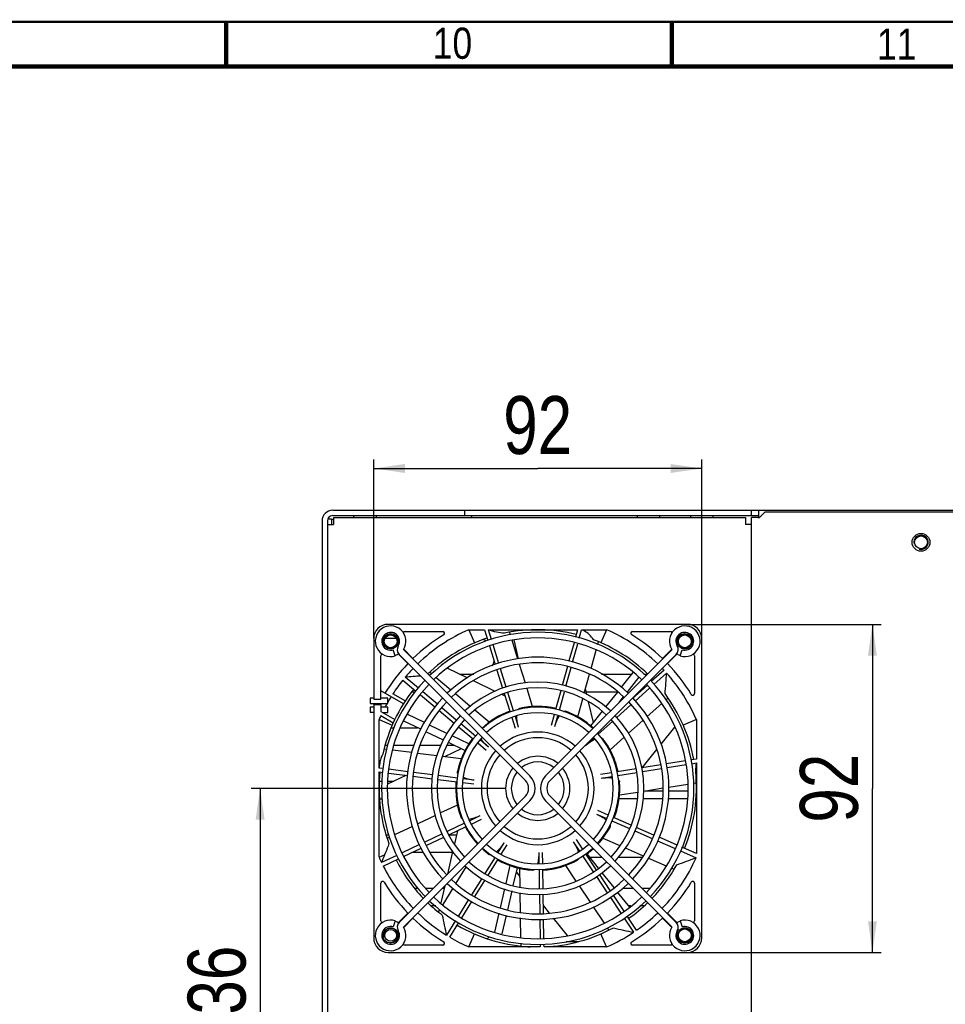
# Model space of a CAD drawing. Header units: millimetres. Extents: x -1 to 598, y -1 to 421.
# Tile 24 of 25: x 425 to 529, y 305 to 415. Entities that reach past the tile are written whole.
import ezdxf

# ---------------------------------------------------------------- set-up
doc = ezdxf.new("R2010")
doc.units = ezdxf.units.MM
doc.header["$LTSCALE"] = 32.67
doc.layers.get('0').update_dxf_attribs({"linetype": 'CONTINUOUS'})
for name, color, linetype in [('02___PRT_ALL_AXES', 7, 'CONTINUOUS'), ('CHAMFERS', 7, 'CONTINUOUS'), ('ROUNDS', 7, 'CONTINUOUS')]:
    doc.layers.add(name, color=color, linetype=linetype)
doc.styles.get("Standard").update_dxf_attribs({"font": 'txt', "width": 0.8})
doc.styles.add('TEXTSTYLE_2', font='txt', dxfattribs={"width": 0.85})
doc.dimstyles.new('DIMSTYLE_2', dxfattribs={"dimtxt": 6.5, "dimasz": 3.5, "dimexe": 1, "dimexo": 0, "dimgap": 1.625, "dimtad": 1, "dimdec": 0, "dimlfac": 2.5, "dimdsep": 46, "dimtxsty": 'STANDARD', "dimblk": '_FILLED', "dimblk1": '_FILLED', "dimblk2": '_FILLED', "dimcen": 0.09, "dimclrt": 5, "dimadec": 0, "dimazin": 0, "dimtp": 0.3, "dimtm": 0.3, "dimtfac": 1, "dimtdec": 0, "dimtofl": 0, "dimtmove": 0, "dimatfit": 3, "dimldrblk": '_FILLED', "dimfxl": 1, "dimtolj": 1, "dimarcsym": 0})
doc.dimstyles.new('DIMSTYLE_3', dxfattribs={"dimtxt": 6.5, "dimasz": 3.5, "dimexe": 1, "dimexo": 0, "dimgap": 1.625, "dimtad": 1, "dimlfac": 2.5, "dimdsep": 46, "dimtxsty": 'STANDARD', "dimblk": '_FILLED', "dimblk1": '_FILLED', "dimblk2": '_FILLED', "dimcen": 0.09, "dimclrt": 5, "dimadec": 0, "dimazin": 0, "dimtp": 0.3, "dimtm": 0.3, "dimtfac": 1, "dimtofl": 0, "dimtmove": 0, "dimatfit": 3, "dimldrblk": '_FILLED', "dimfxl": 1, "dimtolj": 1, "dimarcsym": 0})
doc.dimstyles.new('DIMSTYLE_4', dxfattribs={"dimtxt": 6.5, "dimasz": 3.5, "dimexe": 1, "dimexo": 0, "dimgap": 1.625, "dimtad": 1, "dimlfac": 2.5, "dimdsep": 46, "dimtxsty": 'STANDARD', "dimblk": '_FILLED', "dimblk1": '_FILLED', "dimblk2": '_FILLED', "dimcen": 0.09, "dimclrt": 5, "dimadec": 0, "dimazin": 0, "dimtp": 0.5, "dimtm": 0.5, "dimtfac": 1, "dimtofl": 0, "dimtmove": 0, "dimatfit": 3, "dimldrblk": '_FILLED', "dimfxl": 1, "dimtolj": 1, "dimarcsym": 0})

# ---------------------------------------------------------------- blocks, each defined once
blk = doc.blocks.new('_FILLED')
at = {"color": 0, "linetype": 'BYBLOCK'}
blk.add_solid([(0, 0), (-1, 0.143), (-1, -0.143)], dxfattribs=at)
blk = doc.blocks.new('*D1')
at = {"color": 2, "linetype": 'CONTINUOUS'}
for p, q in [((465.05, 345.81), (465.05, 365.9)), ((501.85, 345.81), (501.85, 365.9)), ((465.05, 364.9), (483.45, 364.9)), ((501.85, 364.9), (483.45, 364.9))]:
    blk.add_line(p, q, dxfattribs=at)
at = {"color": 2, "linetype": 'CONTINUOUS', "xscale": 3.5, "yscale": 3.5, "zscale": 3.5, "rotation": 180}
blk.add_blockref('_FILLED', (465.05, 364.9), dxfattribs=at)
at = {"color": 2, "linetype": 'CONTINUOUS', "xscale": 3.5, "yscale": 3.5, "zscale": 3.5}
blk.add_blockref('_FILLED', (501.85, 364.9), dxfattribs=at)
at = {"color": 5, "linetype": 'CONTINUOUS', "insert": (483.45, 373.02), "char_height": 6.5, "width": 10.4, "attachment_point": 2, "line_spacing_factor": 0.9}
blk.add_mtext('92', dxfattribs=at)
blk = doc.blocks.new('*D4')
at = {"color": 2, "linetype": 'CONTINUOUS'}
for p, q in [((479.85, 329.01), (451.31, 329.01)), ((452.31, 329.01), (452.31, 301.81)), ((452.31, 274.61), (452.31, 301.81)), ((483.45, 274.61), (451.31, 274.61))]:
    blk.add_line(p, q, dxfattribs=at)
at = {"color": 2, "linetype": 'CONTINUOUS', "xscale": 3.5, "yscale": 3.5, "zscale": 3.5}
for p, rotation in [((452.31, 329.01), 90), ((452.31, 274.61), 270)]:
    blk.add_blockref('_FILLED', p, dxfattribs=dict(at, rotation=rotation))
at = {"color": 5, "linetype": 'CONTINUOUS', "insert": (444.18, 305.56), "char_height": 6.5, "width": 15.6, "attachment_point": 2, "rotation": 90, "line_spacing_factor": 0.9}
blk.add_mtext('136', dxfattribs=at)
blk = doc.blocks.new('*D5')
at = {"color": 2, "linetype": 'CONTINUOUS'}
for p, q in [((500.25, 347.41), (522, 347.41)), ((521, 347.41), (521, 329.01)), ((521, 310.61), (521, 329.01)), ((500.25, 310.61), (522, 310.61))]:
    blk.add_line(p, q, dxfattribs=at)
at = {"color": 2, "linetype": 'CONTINUOUS', "xscale": 3.5, "yscale": 3.5, "zscale": 3.5}
for p, rotation in [((521, 347.41), 90), ((521, 310.61), 270)]:
    blk.add_blockref('_FILLED', p, dxfattribs=dict(at, rotation=rotation))
at = {"color": 5, "linetype": 'CONTINUOUS', "insert": (512.87, 329.03), "char_height": 6.5, "width": 10.4, "attachment_point": 2, "rotation": 90, "line_spacing_factor": 0.9}
blk.add_mtext('92', dxfattribs=at)

msp = doc.modelspace()

# ---------------------------------------------------------------- linework, layer by layer
at = {"color": 7, "linetype": 'CONTINUOUS'}
for p, q in [((507.4529, 359.6136), (507.4529, 360.2136)), ((507.4529, 360.2136), (540.3729, 360.2136)), ((508.2529, 359.4136), (508.2529, 360.2136)), ((460.3329, 359.2136), (460.5329, 359.2136)), ((459.2529, 359.0136), (459.2529, 244.6136)), ((467.5982, 345.8136), (466.3075, 345.8136)), ((468.5806, 346.6136), (472.8039, 346.6136)), ((475.7379, 346.8136), (476.3742, 345.3455)), ((475.7379, 346.8136), (477.4723, 346.8136)), ((477.9181, 346.8136), (487.9324, 346.8136)), ((480.3837, 346.239), (480.2929, 346.5308)), ((488.374, 346.8136), (491.1678, 346.8136)), ((491.1678, 346.8136), (490.5315, 345.3455)), ((494.1018, 346.6136), (498.3251, 346.6136)), ((481.2306, 343.5153), (480.5735, 345.6284)), ((481.2979, 343.5265), (480.8055, 345.6841)), ((490.1754, 345.134), (490.2651, 345.4584)), ((465.8529, 339.0136), (465.8529, 343.8858)), ((467.4587, 343.8696), (467.247, 344.5578)), ((467.8092, 344.0915), (468.8893, 343.0115)), ((467.9102, 344.0471), (482.0669, 329.8904)), ((468.4194, 344.5562), (482.576, 330.3995)), ((469.4549, 343.5772), (468.4201, 344.612)), ((484.3297, 330.3995), (498.4864, 344.5562)), ((484.8388, 329.8904), (498.9955, 344.0471)), ((489.4351, 342.4563), (490.0041, 344.5144)), ((498.4856, 344.612), (497.4508, 343.5772)), ((498.0165, 343.0115), (499.0965, 344.0915)), ((499.447, 343.8696), (499.6587, 344.5578)), ((501.0529, 343.8858), (501.0529, 339.6625)), ((475.531, 341.4066), (473.3064, 342.4779)), ((482.071, 340.8127), (481.4217, 342.9006)), ((481.4934, 342.6703), (481.4401, 342.9036)), ((471.5708, 341.8346), (471.324, 342.0417)), ((473.7222, 340.0294), (472.0663, 341.4188)), ((474.6858, 341.8136), (476.283, 341.8136)), ((488.6686, 339.6837), (489.2607, 341.8254)), ((489.2574, 341.8136), (489.2826, 341.8136)), ((490.6227, 341.8136), (494.0187, 341.8136)), ((492.8209, 340.3116), (494.1639, 341.9957)), ((493.4816, 339.7792), (494.8095, 341.4443)), ((495.3596, 341.8136), (495.7437, 341.8136)), ((478.6799, 339.8901), (476.2401, 341.0651)), ((468.3822, 338.4854), (465.8529, 339.9457)), ((468.5991, 338.8221), (467.2112, 339.6234)), ((469.7076, 339.8136), (469.3202, 339.8136)), ((475.8875, 338.2125), (474.2219, 339.6101)), ((479.7916, 339.3548), (479.4221, 339.5327)), ((482.8846, 338.196), (482.2647, 340.1896)), ((488.9777, 339.5395), (488.8199, 340.2309)), ((492.4237, 339.8136), (488.9151, 339.8136)), ((491.1008, 338.1547), (492.4232, 339.8129)), ((492.5847, 338.6546), (493.0792, 339.2746)), ((497.8434, 338.9582), (498.0745, 339.1649)), ((464.6529, 339.1136), (464.6529, 338.5136)), ((465.0529, 339.1136), (464.6529, 339.1136)), ((464.6529, 338.5136), (466.6529, 338.5136)), ((464.6529, 338.1136), (464.6529, 337.5136)), ((465.0529, 338.1136), (464.6529, 338.1136)), ((465.0529, 338.4136), (465.0529, 338.5136)), ((466.6529, 339.1136), (465.8529, 339.1136)), ((465.8529, 338.4136), (465.8529, 337.6363)), ((466.6529, 338.1136), (465.8529, 338.1136)), ((466.6529, 338.5136), (466.6529, 339.1136)), ((466.6529, 337.5136), (466.6529, 338.1136)), ((487.9392, 337.0456), (488.4963, 339.0605)), ((489.6958, 336.3929), (489.1614, 338.7343)), ((495.72, 337.0584), (497.3601, 338.5258)), ((465.0529, 337.5136), (464.6529, 337.5136)), ((465.8529, 337.6363), (467.4146, 336.7346)), ((465.8529, 337.1745), (467.2446, 336.371)), ((466.0655, 337.5136), (466.6529, 337.5136)), ((470.7461, 336.3854), (468.8064, 337.3195)), ((478.0104, 336.4311), (476.3931, 337.7882)), ((489.4052, 336.0285), (490.7025, 337.6553)), ((465.6529, 331.2852), (465.6529, 336.7285)), ((465.6529, 336.7285), (467.1209, 336.0922)), ((470.3401, 335.6391), (468.3748, 336.5856)), ((473.268, 335.1709), (471.3256, 336.1063)), ((493.6271, 335.186), (495.2392, 336.6282)), ((497.2952, 333.9757), (498.82, 335.8877)), ((501.2529, 336.7285), (499.7848, 336.0922)), ((501.2529, 336.7285), (501.2529, 332.2929)), ((467.0157, 335.8136), (467.3645, 335.8136)), ((468.0551, 335.8136), (469.9778, 335.8136)), ((472.8717, 334.42), (470.9152, 335.3622)), ((475.7162, 333.9919), (473.8501, 334.8906)), ((491.5694, 333.345), (493.1486, 334.7578)), ((466.6429, 333.8136), (466.3329, 333.8136)), ((469.5394, 333.8136), (467.2991, 333.8136)), ((472.5889, 333.8136), (470.2359, 333.8136)), ((474.1309, 333.8136), (473.2924, 333.8136)), ((475.2893, 333.2557), (473.4462, 334.1433)), ((466.5374, 333.3738), (466.2059, 333.4161)), ((469.3339, 333.017), (467.174, 333.2926)), ((472.1362, 332.6593), (469.9712, 332.9356)), ((474.8642, 332.3112), (472.7744, 332.5779)), ((474.8693, 333.458), (472.9858, 332.5509)), ((495.178, 331.3208), (496.8215, 333.3817)), ((501.2529, 331.8618), (501.2529, 321.6881)), ((465.6529, 321.2987), (465.6529, 330.8561)), ((468.6675, 330.4713), (466.6096, 329.4803)), ((465.6529, 329.8136), (465.9958, 329.8136)), ((466.6358, 329.8136), (467.3016, 329.8136)), ((498.1611, 329.1555), (500.2948, 329.4969)), ((500.9269, 329.598), (501.2415, 329.6484)), ((482.0669, 328.1368), (467.9102, 313.9801)), ((498.9955, 313.9801), (484.8388, 328.1368)), ((492.6227, 328.2692), (494.6968, 328.6011)), ((495.3459, 328.705), (497.5264, 329.0539)), ((495.5245, 328.7336), (497.5097, 328.7336)), ((498.1497, 328.7336), (500.3108, 328.7336)), ((466.0273, 327.8136), (465.7238, 327.8136)), ((482.576, 327.6276), (468.4194, 313.471)), ((474.4448, 327.1443), (472.5606, 326.2474)), ((498.4864, 313.471), (484.3297, 327.6276)), ((492.5834, 327.885), (494.6341, 327.885)), ((495.2741, 327.885), (497.4393, 327.885)), ((498.0793, 327.885), (500.244, 327.885)), ((471.9752, 325.9688), (469.9885, 325.0231)), ((466.4617, 323.8136), (466.739, 323.8136)), ((469.4014, 324.7436), (467.4014, 323.7916)), ((473.5189, 323.8136), (474.3387, 323.8136)), ((474.4386, 324.2513), (474.102, 322.7767)), ((466.8245, 323.5171), (466.5636, 323.3928)), ((490.7646, 323.4298), (492.6754, 322.5935)), ((465.6529, 321.2987), (466.2588, 321.5613)), ((470.6338, 321.8136), (469.3173, 321.8136)), ((473.8822, 321.8136), (471.3957, 321.8136)), ((473.9107, 321.9384), (473.3317, 319.4015)), ((488.9674, 321.6495), (490.2429, 320.0501)), ((493.2712, 322.3328), (495.2761, 321.4554)), ((475.849, 320.9006), (475.7821, 320.7927)), ((480.3209, 320.3631), (479.8598, 318.3429)), ((486.5851, 320.3632), (487.7468, 318.6171)), ((489.258, 321.285), (490.6723, 321.285)), ((492.5176, 321.285), (495.1648, 321.285)), ((495.8685, 321.1961), (497.8636, 320.323)), ((475.4368, 320.2363), (474.28, 318.3718)), ((481.1336, 320.1107), (480.68, 318.1231)), ((481.0299, 319.6563), (481.4251, 319.1607)), ((481.4111, 320.043), (481.4448, 317.9181)), ((490.6412, 319.5506), (491.9812, 317.8702)), ((498.4536, 320.0648), (498.7608, 319.9303)), ((465.8529, 314.1413), (465.8529, 318.3646)), ((501.0529, 318.3646), (501.0529, 314.1413)), ((469.6463, 317.8136), (470.0493, 317.8136)), ((470.8883, 317.8136), (471.7437, 317.8136)), ((473.0306, 318.0821), (472.5917, 316.1596)), ((472.762, 317.8136), (472.9693, 317.8136)), ((473.9418, 317.8268), (472.7981, 315.9834)), ((479.7178, 317.7208), (479.2393, 315.6243)), ((480.538, 317.5011), (480.0484, 315.3558)), ((481.4551, 317.2684), (481.4893, 315.1153)), ((488.104, 318.0802), (489.3291, 316.2388)), ((492.3789, 317.3715), (493.7378, 315.6675)), ((492.9469, 317.8136), (494.1437, 317.8136)), ((495.162, 317.8136), (495.8529, 317.8136)), ((468.8893, 315.0157), (467.8092, 313.9356)), ((472.0145, 315.8136), (471.528, 315.8136)), ((472.4578, 315.435), (472.2835, 315.1541)), ((479.0966, 314.999), (478.6106, 312.87)), ((484.0879, 315.8216), (484.7411, 315.0026)), ((489.6839, 315.7055), (490.8968, 313.8825)), ((493.9088, 315.8136), (493.6214, 315.8136)), ((495.3696, 315.8136), (494.8912, 315.8136)), ((499.0965, 313.9356), (498.0165, 315.0157)), ((467.4587, 314.1575), (467.247, 313.4693)), ((468.4201, 313.4151), (469.4549, 314.45)), ((479.9062, 314.7328), (479.4358, 312.6719)), ((481.4996, 314.467), (481.5342, 312.2846)), ((485.1962, 314.4319), (486.7396, 312.4965)), ((497.4508, 314.45), (498.4856, 313.4151)), ((499.447, 314.1575), (499.6587, 313.4693)), ((475.7379, 311.2136), (476.3742, 312.6816)), ((491.1678, 311.2136), (490.5315, 312.6816)), ((491.257, 313.3411), (491.42, 313.0961)), ((481.5444, 311.6438), (481.5496, 311.3156)), ((486.628, 311.8136), (487.9687, 311.8136)), ((472.8039, 311.4136), (468.5806, 311.4136)), ((483.7353, 311.2136), (475.7379, 311.2136)), ((491.1678, 311.2136), (484.161, 311.2136)), ((498.3251, 311.4136), (494.1018, 311.4136))]:
    msp.add_line(p, q, dxfattribs=at)
at = {"color": 3, "linetype": 'CONTINUOUS'}
for p, q in [((460.5329, 359.4136), (460.5329, 358.6136)), ((460.5329, 359.4136), (506.7729, 359.4136)), ((462.7929, 359.6136), (462.7929, 359.4136)), ((465.3129, 359.6136), (465.3129, 359.4136)), ((476.0529, 359.4136), (476.0529, 359.6136)), ((494.5929, 359.6136), (494.5929, 359.4136)), ((497.1129, 359.6136), (497.1129, 359.4136)), ((500.5929, 359.6136), (500.5929, 359.4136)), ((503.1129, 359.6136), (503.1129, 359.4136)), ((506.7729, 359.4136), (506.7729, 358.6136)), ((507.4529, 359.6136), (508.2529, 359.6136)), ((507.4529, 244.2136), (507.4529, 359.4136)), ((508.1329, 359.4136), (507.4529, 359.4136)), ((459.8529, 359.0136), (459.8529, 244.6136)), ((459.8529, 358.6136), (460.5329, 358.6136)), ((507.4529, 358.6136), (506.7729, 358.6136))]:
    msp.add_line(p, q, dxfattribs=at)
at = {"color": 2, "linetype": 'CONTINUOUS', "const_width": 0.25}
msp.add_lwpolyline([(590.5, 415), (6.5, 415)], dxfattribs=at)
at = {"color": 7, "linetype": 'CONTINUOUS', "const_width": 0.5}
for points in [[(448.5, 415), (448.5, 410)], [(498.5, 415), (498.5, 410)], [(585.5, 410), (11.5, 410)]]:
    msp.add_lwpolyline(points, dxfattribs=at)
at = {"color": 7, "linetype": 'CONTINUOUS'}
for centre in [(466.9529, 345.5136), (499.9529, 345.5136), (466.9529, 312.5136), (499.9529, 312.5136)]:
    msp.add_circle(centre, 0.86, dxfattribs=at)
at = {"color": 3, "linetype": 'CONTINUOUS'}
for centre, radius in [((466.9529, 345.5136), 0.84), ((466.9529, 345.5136), 0.72), ((499.9529, 345.5136), 0.84), ((499.9529, 345.5136), 0.72), ((466.9529, 312.5136), 0.66), ((499.9529, 312.5136), 0.84), ((499.9529, 312.5136), 0.72)]:
    msp.add_circle(centre, radius, dxfattribs=at)
at = {"color": 7, "linetype": 'CONTINUOUS'}
for centre, radius, start, end in [((460.4529, 359.0136), 1.2, 90, 180), ((466.9529, 345.5136), 1.72, 328.137603, 287.104248), ((499.9529, 345.5136), 1.72, 252.896409, 211.8631), ((466.9529, 345.5136), 1, 328.136559, 287.104063), ((468.5806, 346.4136), 0.2, 90, 171.708121), ((483.4529, 329.0136), 20.2, 121.466976, 133.865356), ((483.4529, 329.0136), 19.4, 113.432994, 133.949168), ((483.4529, 329.0136), 17.8, 108.643426, 133.838486), ((472.8039, 346.4136), 0.2, 301.466976, 90), ((483.4529, 329.0136), 17.8, 75.915831, 102.110836), ((483.4529, 329.0136), 19.4, 46.075746, 66.567006), ((494.1018, 346.4136), 0.2, 90, 238.533024), ((483.4529, 329.0136), 20.2, 46.134644, 58.533024), ((498.3251, 346.4136), 0.2, 8.291879, 90), ((499.9529, 345.5136), 1, 252.895365, 211.862872), ((468.4477, 344.5845), 0.7601, 148.140666, 224.995892), ((476.6529, 343.8136), 2, 59.2062, 71.22124), ((483.4529, 329.0136), 17.8, 46.161518, 69.383563), ((498.458, 344.5845), 0.7601, 315.004108, 31.859334), ((466.0529, 343.8858), 0.2, 97.968469, 180), ((466.9529, 345.5136), 1.66, 286.857269, 301.056565), ((499.9529, 345.5136), 1.66, 238.943435, 253.142731), ((500.8529, 343.8858), 0.2, 0, 82.031531), ((483.4529, 329.0136), 20.2, 136.134644, 148.106253), ((483.4529, 329.0136), 19.4, 136.072168, 140), ((476.6529, 343.8136), 2, 328.052377, 344.94509), ((483.4529, 329.0136), 19.4, 43.075456, 43.947255), ((483.4529, 329.0136), 20.2, 31.466976, 43.865356), ((473.1482, 289.9159), 51.7687, 93.100078, 95.049657), ((483.4529, 329.0136), 17.8, 43.188922, 43.837981), ((447.1488, 344.711), 50.8373, 354.275766, 356.885505), ((483.4529, 329.0136), 19.4, 23.432994, 41.818182), ((483.4529, 329.0136), 19.4, 141.257274, 146.845569), ((483.4529, 329.0136), 17.8, 141.370304, 167.565382), ((483.4529, 329.0136), 19.4, 148.02813, 149.994727), ((483.4529, 329.0136), 17.8, 10.46118, 36.656291), ((500.8529, 339.6625), 0.2, 211.466976, 360), ((483.4529, 329.0136), 19.4, 150.679744, 152.025914), ((483.4529, 329.0136), 19.4, 155.123482, 156.567006), ((483.4529, 329.0136), 9.2, 57.323922, 60.379843), ((483.4529, 329.0136), 9.2, 24.424885, 27.485919), ((483.4529, 329.0136), 9.2, 15.848822, 18.639177), ((483.4529, 329.0136), 17.8, 174.10328, 200.292654), ((481.1901, 329.0136), 1.96, 315.000569, 44.999431), ((485.7156, 329.0136), 1.96, 135.000569, 224.999431), ((519.6323, 330.9873), 18.4367, 181.020504, 182.344121), ((481.1901, 329.0136), 1.24, 315, 45), ((485.7156, 329.0136), 1.24, 135, 225), ((483.4529, 329.0136), 17.8, 337.737727, 3.929018), ((483.4529, 329.0136), 9.2, 342.975432, 345.660585), ((516.2601, 302.8402), 53.3911, 159.473535, 160.485203), ((483.4529, 329.0136), 19.4, 203.432994, 205.454545), ((483.4529, 329.0136), 17.8, 206.826252, 223.839828), ((483.4529, 329.0136), 17.8, 316.159981, 331.201745), ((483.4529, 329.0136), 19.4, 316.059422, 336.363636), ((495.8529, 319.8136), 2, 11.686488, 16.376778), ((482.6504, 368.5579), 50.8373, 288.82122, 291.43096), ((483.4529, 329.0136), 19.4, 206.711819, 223.916768), ((483.4529, 329.0136), 9.2, 281.321226, 286.475907), ((466.0529, 318.3646), 0.2, 31.466976, 180), ((483.4529, 329.0136), 20.2, 211.466976, 223.865356), ((483.4529, 329.0136), 20.2, 316.134644, 328.533024), ((500.8529, 318.3646), 0.2, 0, 148.533024), ((495.8529, 319.8136), 2, 270, 275.528286), ((483.4529, 329.0136), 17.8, 226.158715, 233.019927), ((483.4529, 329.0136), 17.8, 305.006656, 313.839543), ((483.4529, 329.0136), 19.4, 226.063725, 238.181818), ((483.4529, 329.0136), 19.4, 304.893638, 313.930446), ((466.9529, 312.5136), 1.72, 72.896409, 31.863058), ((466.0529, 314.1413), 0.2, 180, 262.031531), ((466.9529, 312.5136), 1.66, 58.943435, 73.142731), ((468.4477, 313.4427), 0.7601, 135.004108, 211.859334), ((483.4529, 329.0136), 20.2, 226.134644, 238.533024), ((522.7088, 324.1801), 50.8373, 190.639402, 193.249142), ((483.4529, 329.0136), 20.2, 301.466976, 313.865356), ((499.9528, 312.5136), 1.72, 148.137603, 107.104294), ((498.458, 313.4427), 0.7601, 328.140666, 44.995892), ((499.9529, 312.5136), 1.66, 106.857269, 121.056565), ((500.8529, 314.1413), 0.2, 277.968469, 360), ((466.9529, 312.5136), 1, 72.895365, 31.862872), ((483.4529, 329.0136), 17.8, 239.55206, 265.7472), ((483.4529, 329.0136), 17.8, 272.275986, 298.474473), ((483.4529, 329.0136), 19.4, 293.432994, 303.636364), ((504.1571, 362.7142), 50.8373, 256.093947, 258.703687), ((499.9528, 312.5136), 1, 148.136559, 107.104066), ((468.5806, 311.6136), 0.2, 188.291879, 270), ((472.8039, 311.6136), 0.2, 270, 58.533024), ((483.4529, 329.0136), 19.4, 239.439092, 246.567006), ((476.6529, 313.8136), 2, 304.22764, 313.023144), ((494.1018, 311.6136), 0.2, 121.466976, 270), ((498.3251, 311.6136), 0.2, 270, 351.708121), ((483.0523, 321.0207), 9.8036, 267.114182, 267.629181)]:
    msp.add_arc(centre, radius, start, end, dxfattribs=at)
at = {"color": 3, "linetype": 'CONTINUOUS'}
msp.add_arc((460.4529, 359.0136), 0.6, 90, 180, dxfattribs=at)
at = {"color": 2, "linetype": 'CONTINUOUS'}
for centre in [(526.4529, 356.6136), (466.9529, 345.5136), (499.9529, 345.5136), (466.9529, 312.5136), (499.9529, 312.5136)]:
    msp.add_arc(centre, 0.8, 255, 195, dxfattribs=at)
at = {"color": 7, "linetype": 'CONTINUOUS'}
for points, knots in [([(479.7184, 346.4174), (479.4228, 346.4321), (478.8082, 346.5115), (478.2161, 346.6951), (477.9181, 346.8136)], [0, 0, 0, 0, 0.47991357, 1, 1, 1, 1]), ([(489.5011, 345.9726), (489.345, 346.1633), (489.0025, 346.4974), (488.5839, 346.729), (488.374, 346.8136)], [0, 0, 0, 0, 0.52135304, 1, 1, 1, 1]), ([(489.7204, 345.6736), (489.703, 345.7001), (489.6337, 345.8025), (489.5593, 345.9015), (489.5011, 345.9726)], [0, 0, 0, 0, 0.25635414, 1, 1, 1, 1]), ([(466.0704, 332.8464), (466.0436, 332.7963), (465.9441, 332.5973), (465.8659, 332.3877), (465.8189, 332.2288)], [0, 0, 0, 0, 0.25501849, 1, 1, 1, 1]), ([(465.8189, 332.2288), (465.7961, 332.1517), (465.7156, 331.8421), (465.6721, 331.5238), (465.6529, 331.2852)], [0, 0, 0, 0, 0.25135955, 1, 1, 1, 1]), ([(501.1985, 330.659), (501.1969, 330.7585), (501.1946, 331.16), (501.2162, 331.5621), (501.2529, 331.8618)], [0, 0, 0, 0, 0.24796018, 1, 1, 1, 1]), ([(466.7576, 322.8403), (466.73, 322.7365), (466.5991, 322.2974), (466.4177, 321.874), (466.2588, 321.5613)], [0, 0, 0, 0, 0.23430651, 1, 1, 1, 1])]:
    msp.add_open_spline(points, degree=3, knots=knots, dxfattribs=at)
for points in [[(468.4137, 344.6056), (468.4049, 344.5915), (468.4076, 344.5679), (468.4194, 344.5562)], [(498.4864, 344.5562), (498.4981, 344.5679), (498.5008, 344.5915), (498.492, 344.6056)], [(468.4194, 313.471), (468.4076, 313.4592), (468.4049, 313.4356), (468.4137, 313.4216)], [(498.492, 313.4216), (498.5008, 313.4356), (498.4981, 313.4592), (498.4864, 313.471)], [(482.1329, 311.2626), (482.2744, 311.2472), (482.4165, 311.2367), (482.5587, 311.2296)]]:
    msp.add_open_spline(points, degree=3, dxfattribs=at)
at = {"layer": '02___PRT_ALL_AXES', "color": 3, "linetype": 'CONTINUOUS'}
msp.add_circle((526.4529, 356.6136), 1, dxfattribs=at)
at = {"layer": '02___PRT_ALL_AXES', "color": 7, "linetype": 'CONTINUOUS'}
msp.add_circle((526.4529, 356.6136), 0.72, dxfattribs=at)
for radius, start, end in [(17.52, 46.182166, 133.817834), (16.88, 46.226987, 133.773013), (14.72, 46.400001, 133.599999), (14.08, 46.463821, 133.536179), (17.52, 136.182166, 223.817834), (16.88, 136.226987, 223.773013), (11.92, 46.732608, 133.267392), (11.28, 46.830912, 133.169088), (16.88, 316.226987, 43.773013), (17.52, 316.182166, 43.817834), (14.72, 136.408104, 223.591896), (14.72, 316.408104, 43.591896), (14.08, 136.471925, 223.528075), (9.12, 47.272974, 132.727026), (14.08, 316.471925, 43.528075), (11.92, 136.732608, 223.267392), (8.48, 47.448068, 132.551932), (11.92, 316.732608, 43.267392), (11.28, 136.830912, 223.169088), (11.28, 316.830912, 43.169088), (9.12, 137.261658, 222.738342), (8.48, 137.448068, 222.551932), (6.32, 48.268849, 131.731151), (8.48, 317.448068, 42.551932), (9.12, 317.261658, 42.738342), (5.68, 48.641854, 131.358146), (6.32, 138.282383, 221.717617), (5.68, 138.651301, 221.348699), (3.6, 50.766707, 129.233293), (5.68, 318.651301, 41.348699), (6.32, 318.282383, 41.717617), (2.96, 52.048648, 127.951352), (3.6, 140.775113, 219.224887), (2.96, 142.048648, 217.951352), (2.96, 322.048648, 37.951352), (3.6, 320.775113, 39.224887), (3.6, 230.766707, 309.233293), (2.96, 232.048648, 307.951352), (6.32, 228.268849, 311.731151), (5.68, 228.641854, 311.358146), (8.48, 227.448068, 312.551932), (9.12, 227.272974, 312.727026), (11.28, 226.830912, 313.169088), (11.92, 226.732608, 313.267392), (14.72, 226.400001, 313.599999), (14.08, 226.463821, 313.536179), (17.52, 226.182166, 313.817834), (16.88, 226.226987, 313.773013)]:
    msp.add_arc((483.4529, 329.0136), radius, start, end, dxfattribs=at)
at = {"layer": 'CHAMFERS', "color": 3, "linetype": 'CONTINUOUS'}
for p, q in [((508.1329, 359.4136), (508.3329, 359.4136)), ((508.9329, 360.0136), (508.3329, 359.4136)), ((540.0529, 360.0136), (508.9329, 360.0136))]:
    msp.add_line(p, q, dxfattribs=at)
at = {"layer": 'ROUNDS', "color": 7, "linetype": 'CONTINUOUS'}
for p, q in [((460.4529, 360.2136), (507.4529, 360.2136)), ((475.2529, 360.2136), (475.2529, 359.6136)), ((460.3329, 359.2136), (459.8927, 359.2136)), ((460.3329, 359.2136), (460.3329, 358.6136)), ((500.2529, 347.4136), (466.6529, 347.4136)), ((465.0529, 345.8136), (465.0529, 339.0136)), ((477.4723, 346.8136), (477.8503, 345.598)), ((478.2556, 345.7281), (477.9181, 346.8136)), ((487.9324, 346.8136), (487.6956, 345.9573)), ((488.1098, 345.8578), (488.374, 346.8136)), ((501.8529, 312.2136), (501.8529, 345.8136)), ((478.0405, 344.9862), (478.6925, 342.8894)), ((479.0953, 343.0277), (478.4454, 345.1175)), ((487.5255, 345.3419), (486.9612, 343.3007)), ((487.3692, 343.1792), (487.9397, 345.2425)), ((486.7903, 342.6826), (486.2061, 340.5694)), ((486.6172, 340.4592), (487.199, 342.5633)), ((470.0726, 340.2409), (468.5916, 341.4837)), ((478.8819, 342.2801), (479.5128, 340.2514)), ((479.9243, 340.3616), (479.2847, 342.4184)), ((497.6237, 342.263), (496.1966, 340.9862)), ((496.4731, 340.6624), (497.911, 341.9489)), ((468.3216, 341.1546), (469.7962, 339.9172)), ((495.7209, 340.5607), (494.0985, 339.1091)), ((494.3868, 338.7959), (495.9975, 340.2369)), ((470.2849, 339.5071), (471.9147, 338.1395)), ((472.2033, 338.453), (470.5614, 339.8308)), ((479.7022, 339.6421), (480.3524, 337.5512)), ((480.7502, 337.7053), (480.1137, 339.7523)), ((486.0362, 339.9549), (485.4616, 337.8765)), ((485.8815, 337.798), (486.4473, 339.8447)), ((465.0529, 339.0136), (465.8529, 339.0136)), ((465.0529, 338.4136), (465.0529, 312.2136)), ((465.0529, 338.4136), (465.8529, 338.4136)), ((474.3216, 336.6756), (472.6924, 338.0426)), ((492.3163, 336.9434), (493.9114, 338.3706)), ((472.4038, 337.7291), (474.0765, 336.3256)), ((480.5397, 336.9488), (480.9123, 335.7505)), ((481.315, 335.8889), (480.947, 337.0723)), ((485.2949, 337.2737), (484.9578, 336.0545)), ((485.3715, 335.9532), (485.7024, 337.1501)), ((474.5668, 335.9142), (476.2303, 334.5183)), ((476.4872, 334.8585), (474.8119, 336.2642)), ((490.2441, 335.0895), (491.8404, 336.5177)), ((476.7176, 334.1094), (477.6734, 333.3075)), ((477.9373, 333.6416), (476.9877, 334.4385)), ((488.8188, 333.8143), (489.748, 334.6457)), ((497.2591, 331.6538), (495.1302, 331.3132)), ((500.0191, 332.0954), (497.8914, 331.755)), ((497.9802, 331.3381), (500.1188, 331.6803)), ((501.2529, 332.2929), (500.651, 332.1966)), ((500.7507, 331.7814), (501.2529, 331.8618)), ((466.1071, 331.2272), (465.6529, 331.2852)), ((465.6529, 330.8561), (466.0736, 330.8024)), ((466.7073, 330.7215), (468.8517, 330.4478)), ((468.8869, 330.8725), (466.7407, 331.1464)), ((469.485, 330.367), (471.6274, 330.0936)), ((471.6645, 330.518), (469.5202, 330.7916)), ((474.4394, 330.1639), (472.2974, 330.4372)), ((491.7388, 330.7705), (490.4827, 330.5695)), ((490.5624, 330.1512), (491.8013, 330.3494)), ((494.4973, 331.2119), (492.3659, 330.8709)), ((492.4396, 330.4516), (494.5771, 330.7936)), ((495.2083, 330.8946), (497.3486, 331.2371)), ((472.2603, 330.0128), (474.4002, 329.7397)), ((475.0364, 329.6586), (476.2694, 329.5012)), ((476.3108, 329.925), (475.0781, 330.0823)), ((476.9518, 325.919), (475.8246, 325.3825)), ((490.0488, 326.1269), (491.2078, 325.6196)), ((491.3626, 326.0166), (490.208, 326.5219)), ((475.252, 325.11), (473.3063, 324.1838)), ((476.0255, 325.0067), (477.1461, 325.5401)), ((491.7823, 325.3682), (493.7502, 324.507)), ((493.9301, 324.8929), (491.9665, 325.7523)), ((472.7306, 323.9098), (470.777, 322.9798)), ((473.4862, 323.798), (475.4418, 324.7288)), ((494.3344, 324.2513), (496.3076, 323.3878)), ((496.4786, 323.7776), (494.5143, 324.6372)), ((470.2009, 322.7056), (468.2382, 321.7714)), ((470.9481, 322.5898), (472.9105, 323.524)), ((479.6568, 322.8955), (478.9943, 321.8277)), ((479.3704, 321.6266), (480.0252, 322.6818)), ((487.4411, 323.0191), (488.1492, 321.9547)), ((488.4817, 322.2234), (487.7885, 323.2653)), ((496.8919, 323.132), (498.8721, 322.2654)), ((499.0351, 322.6587), (497.0629, 323.5218)), ((467.6614, 321.4968), (465.9361, 320.6756)), ((468.4013, 321.3776), (470.3719, 322.3156)), ((483.5671, 321.8145), (483.5872, 320.5468)), ((484.0123, 320.5887), (483.9925, 321.8338)), ((490.0279, 319.8995), (488.8479, 321.6731)), ((499.4568, 322.0095), (501.2254, 321.2355)), ((501.2529, 321.6881), (499.6197, 322.4029)), ((466.1233, 320.2932), (467.8245, 321.103)), ((478.6651, 321.2971), (477.5192, 319.4504)), ((477.8747, 319.216), (479.027, 321.073)), ((488.4857, 321.4489), (489.6791, 319.6553)), ((483.597, 319.9325), (483.6316, 317.7492)), ((484.0567, 317.7864), (484.0227, 319.9325)), ((491.5838, 317.5609), (490.3811, 319.3685)), ((477.1826, 318.9078), (476.0419, 317.0693)), ((476.4169, 316.8664), (477.5362, 318.6703)), ((490.0323, 319.1243), (491.2469, 317.2987)), ((483.6417, 317.1101), (483.6755, 314.9817)), ((484.1012, 314.9817), (484.0669, 317.1473)), ((475.705, 316.5264), (474.5806, 314.7142)), ((474.9435, 314.4918), (476.08, 316.3234)), ((491.6012, 316.7662), (492.7807, 314.9934)), ((493.1439, 315.2159), (491.9381, 317.0284)), ((474.2442, 314.172), (473.2247, 312.5289)), ((473.5889, 312.3084), (474.6072, 313.9496)), ((483.6856, 314.3438), (483.7204, 312.1546)), ((484.1456, 312.1881), (484.1114, 314.3438)), ((493.1344, 314.4618), (494.1989, 312.8617)), ((494.5507, 313.1014), (493.4975, 314.6844)), ((483.7305, 311.5154), (483.7353, 311.2136)), ((484.161, 311.2136), (484.1557, 311.5489)), ((466.6529, 310.6136), (500.2529, 310.6136))]:
    msp.add_line(p, q, dxfattribs=at)
at = {"layer": 'ROUNDS', "color": 3, "linetype": 'CONTINUOUS'}
msp.add_line((460.4529, 359.6136), (507.4529, 359.6136), dxfattribs=at)
at = {"layer": 'ROUNDS', "color": 7, "linetype": 'CONTINUOUS'}
for centre, radius, start, end in [((466.6529, 345.8136), 1.6, 90, 180), ((500.2529, 345.8136), 1.6, 0, 90), ((483.4529, 329.0136), 9.2, 77.204544, 102.734514), ((483.4529, 329.0136), 9.2, 109.928993, 132.751601), ((483.4529, 329.0136), 9.2, 47.242556, 70.007242), ((483.4529, 329.0136), 9.2, 142.65633, 168.18906), ((483.4529, 329.0136), 9.2, 11.74725, 37.279969), ((483.4529, 329.0136), 9.2, 175.38366, 200.916332), ((483.4529, 329.0136), 9.2, 339.02, 4.552696), ((483.4529, 329.0136), 9.2, 208.11086, 222.752094), ((483.4529, 329.0136), 9.2, 317.244759, 331.825423), ((483.4529, 329.0136), 9.2, 227.246964, 233.643605), ((483.4529, 329.0136), 9.2, 306.292665, 312.752983), ((483.4529, 329.0136), 9.2, 240.838166, 266.370878), ((483.4529, 329.0136), 9.2, 273.572781, 299.098151), ((466.6529, 312.2136), 1.6, 180, 270), ((500.2529, 312.2136), 1.6, 270, 360)]:
    msp.add_arc(centre, radius, start, end, dxfattribs=at)
for points, knots in [([(481.315, 335.8889), (481.2496, 336.0993), (481.1492, 336.5051), (481.101, 336.9213), (481.097, 337.118)], [0, 0, 0, 0, 0.52835481, 1, 1, 1, 1]), ([(481.2405, 337.8501), (481.2526, 337.868), (481.2997, 337.9294), (481.3702, 337.9749), (481.4249, 337.9873)], [0, 0, 0, 0, 0.27777911, 1, 1, 1, 1]), ([(485.3715, 335.9532), (485.4302, 336.1655), (485.565, 336.5611), (485.7494, 336.9372), (485.8523, 337.1047)], [0, 0, 0, 0, 0.52833008, 1, 1, 1, 1]), ([(486.3597, 337.6393), (486.3803, 337.6487), (486.4557, 337.6776), (486.5436, 337.6791), (486.5984, 337.6591)], [0, 0, 0, 0, 0.27967704, 1, 1, 1, 1]), ([(477.9373, 333.6416), (477.768, 333.7837), (477.4633, 334.0717), (477.1971, 334.3969), (477.0874, 334.5608)], [0, 0, 0, 0, 0.52854471, 1, 1, 1, 1]), ([(488.8188, 333.8143), (488.9833, 333.9615), (489.3113, 334.2219), (489.6706, 334.4389), (489.8482, 334.5242)], [0, 0, 0, 0, 0.52846725, 1, 1, 1, 1]), ([(490.5545, 334.6994), (490.5987, 334.6936), (490.6817, 334.6721), (490.7494, 334.6173), (490.7732, 334.5861)], [0, 0, 0, 0, 0.53249467, 1, 1, 1, 1]), ([(474.4818, 330.6965), (474.4731, 330.713), (474.445, 330.7753), (474.4374, 330.8479), (474.4476, 330.8967)], [0, 0, 0, 0, 0.27254676, 1, 1, 1, 1]), ([(476.3108, 329.925), (476.0902, 329.9532), (475.6759, 330.0313), (475.2742, 330.1621), (475.0927, 330.2414)], [0, 0, 0, 0, 0.52890517, 1, 1, 1, 1]), ([(490.5624, 330.1512), (490.7815, 330.1862), (491.2001, 330.228), (491.6215, 330.2158), (491.8177, 330.1911)], [0, 0, 0, 0, 0.52876499, 1, 1, 1, 1]), ([(492.498, 329.96), (492.5329, 329.931), (492.5926, 329.8674), (492.6207, 329.7834), (492.6238, 329.7438)], [0, 0, 0, 0, 0.53332993, 1, 1, 1, 1]), ([(476.9518, 325.919), (476.7492, 325.8226), (476.3553, 325.6633), (475.9432, 325.5561), (475.7462, 325.5251)], [0, 0, 0, 0, 0.52944378, 1, 1, 1, 1]), ([(490.0488, 326.1269), (490.2537, 326.0372), (490.6308, 325.8446), (490.9808, 325.6044), (491.133, 325.4763)], [0, 0, 0, 0, 0.52922384, 1, 1, 1, 1]), ([(475.0104, 325.5715), (474.9924, 325.5808), (474.9291, 325.6186), (474.8782, 325.6792), (474.8591, 325.7291)], [0, 0, 0, 0, 0.27555737, 1, 1, 1, 1]), ([(491.5735, 324.9202), (491.5874, 324.8769), (491.6033, 324.7909), (491.5816, 324.7048), (491.5628, 324.6697)], [0, 0, 0, 0, 0.53346954, 1, 1, 1, 1]), ([(479.6568, 322.8955), (479.5371, 322.7026), (479.2892, 322.3522), (478.9966, 322.0366), (478.8457, 321.9036)], [0, 0, 0, 0, 0.53017047, 1, 1, 1, 1]), ([(487.4411, 323.0191), (487.5662, 322.831), (487.781, 322.4616), (487.9463, 322.0665), (488.0047, 321.8748)], [0, 0, 0, 0, 0.52984608, 1, 1, 1, 1]), ([(478.2258, 321.5552), (478.2041, 321.5524), (478.1261, 321.5474), (478.0446, 321.5709), (477.999, 321.6044)], [0, 0, 0, 0, 0.27820938, 1, 1, 1, 1]), ([(483.5671, 321.8145), (483.5707, 321.5858), (483.5512, 321.1542), (483.4747, 320.7278), (483.4187, 320.5334)], [0, 0, 0, 0, 0.53063562, 1, 1, 1, 1]), ([(488.0706, 321.1769), (488.0587, 321.1335), (488.0256, 321.0537), (487.9613, 320.9939), (487.9269, 320.9747)], [0, 0, 0, 0, 0.53287681, 1, 1, 1, 1]), ([(483.0958, 319.92), (483.0629, 319.8912), (482.9931, 319.8442), (482.909, 319.8296), (482.8705, 319.832)], [0, 0, 0, 0, 0.53152344, 1, 1, 1, 1])]:
    msp.add_open_spline(points, degree=3, knots=knots, dxfattribs=at)

# ---------------------------------------------------------------- texts
at = {"color": 5, "linetype": 'CONTINUOUS', "char_height": 3.5, "attachment_point": 2, "line_spacing_factor": 0.9, "style": 'TEXTSTYLE_2'}
for s, insert, width in [('10', (473.8914, 414.3597), 5.95), ('11', (523.7348, 414.261), 3.71875)]:
    msp.add_mtext(s, dxfattribs=dict(at, insert=insert, width=width))

# ---------------------------------------------------------------- dimensions: what is measured, and where the dimension line sits
at = {"color": 2, "linetype": 'CONTINUOUS'}
dim = msp.add_linear_dim(base=(501.8529, 364.8954), p1=(465.0529, 345.8136), p2=(501.8529, 345.8136), dimstyle='DIMSTYLE_2', dxfattribs=at)
dim.commit()
dim.dimension.update_dxf_attribs({"geometry": '*D1', "text_midpoint": (483.4529, 364.8954), "dimtype": 160})
for base, p1, p2, angle, dimstyle, picture, middle in [((520.9987, 310.6136), (500.2529, 347.4136), (500.2529, 310.6136), 270, 'DIMSTYLE_3', '*D5', (520.9987, 329.029)), ((452.3057, 329.0136), (483.4529, 274.6136), (479.8529, 329.0136), 90, 'DIMSTYLE_4', '*D4', (452.3057, 306.211))]:
    dim = msp.add_linear_dim(base=base, p1=p1, p2=p2, angle=angle, dimstyle=dimstyle, dxfattribs=at)
    dim.commit()
    dim.dimension.update_dxf_attribs({"geometry": picture, "text_midpoint": middle, "dimtype": 160})

doc.saveas('drawing.dxf')
